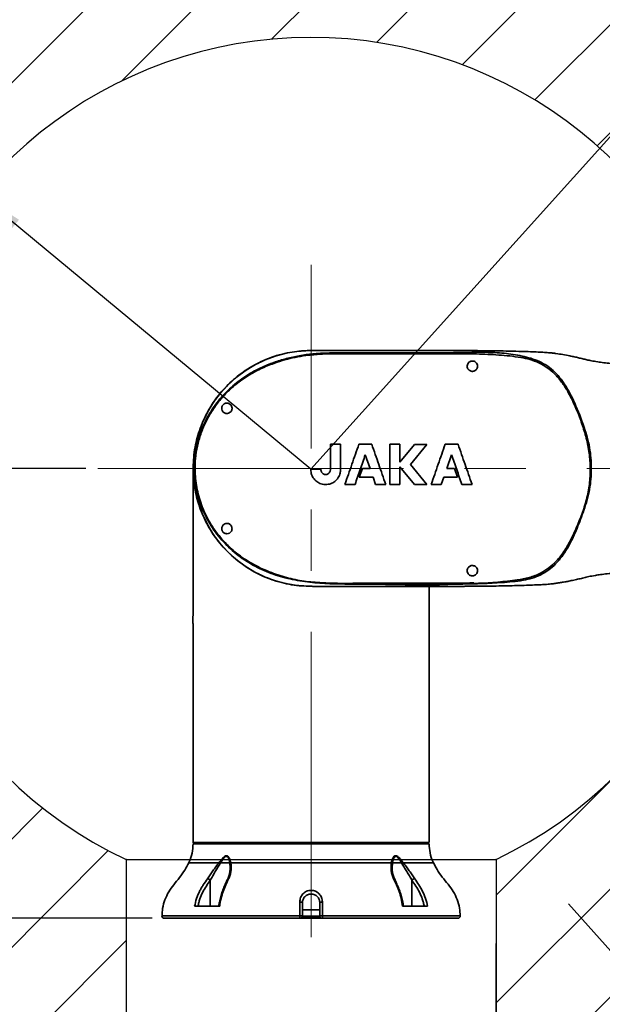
# Model space of a CAD drawing. Header units: millimetres. Extents: x -8 to 661, y 0 to 297.
# Tile 12 of 19: x 146 to 171, y 202 to 243. Entities that reach past the tile are written whole.
import ezdxf

# ---------------------------------------------------------------- set-up
doc = ezdxf.new("R2010")
doc.units = ezdxf.units.MM
doc.header["$PDSIZE"] = -1
doc.linetypes.add('CENTERX2', pattern=[20.32, 12.7, -2.54, 2.54, -2.54])
doc.layers.add('细线层', color=4, linetype='Continuous')
doc.styles.add('SLDTEXTSTYLE4', font='TXT', dxfattribs={"width": 0.605})
doc.dimstyles.new('SLDDIMSTYLE0', dxfattribs={"dimtxt": 3, "dimasz": 2, "dimexe": 0, "dimexo": 0.0625, "dimgap": 0.75, "dimtad": 2, "dimdec": 1, "dimlfac": 10, "dimrnd": 1e-09, "dimzin": 12, "dimdsep": 46, "dimtxsty": 'SLDTEXTSTYLE4', "dimsah": 1, "dimcen": 0.09, "dimadec": 0, "dimazin": 3, "dimtfac": 1, "dimtmove": 0, "dimatfit": 0, "dimfxl": 0, "dimfrac": 2, "dimtolj": 1, "dimtzin": 12, "dimarcsym": 0})
doc.dimstyles.new('SLDDIMSTYLE1', dxfattribs={"dimtxt": 3, "dimasz": 2, "dimexe": 0, "dimexo": 0.0625, "dimgap": 0.75, "dimtad": 0, "dimtih": 1, "dimtoh": 1, "dimdec": 1, "dimlfac": 10, "dimrnd": 1e-09, "dimzin": 12, "dimdsep": 46, "dimtxsty": 'SLDTEXTSTYLE4', "dimsah": 1, "dimcen": 0, "dimadec": 0, "dimazin": 3, "dimtfac": 1, "dimtofl": 0, "dimtmove": 0, "dimatfit": 3, "dimfxl": 0, "dimfrac": 2, "dimtolj": 1, "dimtzin": 12, "dimarcsym": 0})
doc.dimstyles.new('SLDDIMSTYLE2', dxfattribs={"dimtxt": 3, "dimasz": 2, "dimexe": 0, "dimexo": 0.0625, "dimgap": 0.75, "dimtad": 0, "dimtih": 1, "dimtoh": 1, "dimdec": 1, "dimlfac": 10, "dimrnd": 1e-09, "dimzin": 12, "dimdsep": 46, "dimtxsty": 'SLDTEXTSTYLE4', "dimsah": 1, "dimcen": 0, "dimadec": 0, "dimazin": 3, "dimtfac": 1, "dimtofl": 0, "dimtmove": 0, "dimatfit": 3, "dimfxl": 0, "dimfrac": 2, "dimtolj": 1, "dimtzin": 12, "dimarcsym": 0})
doc.dimstyles.new('SLDDIMSTYLE3', dxfattribs={"dimtxt": 3, "dimasz": 2, "dimexe": 0, "dimexo": 0.0625, "dimgap": 0.75, "dimtad": 2, "dimdec": 0, "dimlfac": 10, "dimrnd": 1e-09, "dimzin": 12, "dimdsep": 46, "dimtxsty": 'SLDTEXTSTYLE4', "dimsah": 1, "dimcen": 0.09, "dimadec": 0, "dimazin": 3, "dimtfac": 1, "dimtofl": 0, "dimtmove": 0, "dimatfit": 3, "dimfxl": 0, "dimfrac": 2, "dimtolj": 1, "dimtzin": 12, "dimarcsym": 0})
doc.dimstyles.new('SLDDIMSTYLE4', dxfattribs={"dimtxt": 3, "dimasz": 2, "dimexe": 0, "dimexo": 0.0625, "dimgap": 0.75, "dimtad": 2, "dimdec": 1, "dimlfac": 10, "dimrnd": 1e-09, "dimzin": 12, "dimdsep": 46, "dimtxsty": 'SLDTEXTSTYLE4', "dimsah": 1, "dimcen": 0.09, "dimadec": 0, "dimazin": 3, "dimtfac": 1, "dimtofl": 0, "dimtmove": 0, "dimatfit": 3, "dimfxl": 0, "dimfrac": 2, "dimtolj": 1, "dimtzin": 12, "dimarcsym": 0})

# ---------------------------------------------------------------- blocks, each defined once
blk = doc.blocks.new('_D_1')
at = {"layer": '细线层'}
for p, q in [((116.877, 258.75), (99.252, 258.75)), ((144.651, 235.73), (116.877, 258.75)), ((158.471, 224.276), (144.651, 235.73))]:
    blk.add_line(p, q, dxfattribs=at)
blk.add_solid([(144.651, 235.73), (146.031, 234.261), (146.35, 234.646)], dxfattribs=at)
at = {"layer": '细线层', "char_height": 3, "attachment_point": 1, "style": 'SLDTEXTSTYLE4'}
for s, insert in [('S', (99.252, 262.617)), ('R179.5', (102.002, 262.617))]:
    blk.add_mtext(s, dxfattribs=dict(at, insert=insert))
blk = doc.blocks.new('_D_2')
at = {"layer": '细线层'}
for p, q in [((186.601, 255.531), (199.626, 270.002)), ((199.626, 270.002), (217.251, 270.002)), ((158.471, 224.276), (186.601, 255.531))]:
    blk.add_line(p, q, dxfattribs=at)
blk.add_solid([(186.601, 255.531), (188.125, 256.85), (187.754, 257.185)], dxfattribs=at)
at = {"layer": '细线层', "char_height": 3, "attachment_point": 1, "style": 'SLDTEXTSTYLE4'}
for s, insert in [('S', (201.214, 273.87)), ('R420.5', (203.964, 273.87))]:
    blk.add_mtext(s, dxfattribs=dict(at, insert=insert))
blk = doc.blocks.new('_D_3')
at = {"layer": '细线层'}
for p, q in [((157.971, 266.326), (79.143, 266.326)), ((79.643, 266.326), (79.643, 185.159)), ((147.266, 185.159), (79.143, 185.159))]:
    blk.add_line(p, q, dxfattribs=at)
for points in [[(79.643, 266.326), (79.393, 264.326), (79.893, 264.326)], [(79.643, 185.159), (79.893, 187.159), (79.393, 187.159)]]:
    blk.add_solid(points, dxfattribs=at)
at = {"layer": '细线层', "insert": (75.776, 224.76), "char_height": 3, "attachment_point": 1, "rotation": 90, "style": 'SLDTEXTSTYLE4'}
blk.add_mtext('812', dxfattribs=at)
blk = doc.blocks.new('_D_4')
at = {"layer": '细线层'}
for p, q in [((150.799, 207.548), (150.799, 161.109)), ((166.169, 207.56), (166.169, 161.109)), ((150.799, 161.609), (147.799, 161.609)), ((150.799, 161.609), (166.169, 161.609)), ((166.169, 161.609), (169.169, 161.609))]:
    blk.add_line(p, q, dxfattribs=at)
for points in [[(150.799, 161.609), (148.799, 161.859), (148.799, 161.359)], [(166.169, 161.609), (168.169, 161.359), (168.169, 161.859)]]:
    blk.add_solid(points, dxfattribs=at)
at = {"layer": '细线层', "char_height": 3, "attachment_point": 1, "style": 'SLDTEXTSTYLE4'}
for s, insert in [('%%c', (150.586, 165.476)), ('153.7', (154.96, 165.484))]:
    blk.add_mtext(s, dxfattribs=dict(at, insert=insert))
blk = doc.blocks.new('_D_5')
at = {"layer": '细线层'}
for p, q in [((169.176, 206.209), (183.203, 190.514)), ((183.203, 190.514), (198.795, 173.068)), ((198.795, 173.068), (213.67, 173.068))]:
    blk.add_line(p, q, dxfattribs=at)
blk.add_arc((169.176, 206.209), 21.05, 302.0076, 313.1487, dxfattribs=at)
blk.add_solid([(183.203, 190.514), (182.057, 192.172), (181.684, 191.838)], dxfattribs=at)
at = {"layer": '细线层', "insert": (200.382, 176.935), "char_height": 3, "attachment_point": 1, "style": 'SLDTEXTSTYLE4'}
blk.add_mtext('R210.5', dxfattribs=at)
blk = doc.blocks.new('_D_6')
at = {"layer": '细线层'}
for p, q in [((149.12, 224.309), (101.416, 224.309)), ((101.916, 224.309), (101.916, 205.609)), ((151.886, 205.609), (101.416, 205.609))]:
    blk.add_line(p, q, dxfattribs=at)
for points in [[(101.916, 224.309), (101.666, 222.309), (102.166, 222.309)], [(101.916, 205.609), (102.166, 207.609), (101.666, 207.609)]]:
    blk.add_solid(points, dxfattribs=at)
at = {"layer": '细线层', "insert": (98.049, 212.02), "char_height": 3, "attachment_point": 1, "rotation": 90, "style": 'SLDTEXTSTYLE4'}
blk.add_mtext('187', dxfattribs=at)

msp = doc.modelspace()

# ---------------------------------------------------------------- hatches: boundary and pattern name
at = {"layer": '细线层'}
h = msp.add_hatch(dxfattribs=at)
h.set_pattern_fill('ANSI31', color=256, style=0)
edge = h.paths.add_edge_path(flags=0)
edge.add_line((166.169, 208.06), (166.144, 185.378))
edge.add_arc((169.176, 206.209), 21.05, 261.7179, 300.6469)
edge.add_arc((158.471, 224.276), 42.05, 300.6469, 599.3531)
edge.add_arc((147.766, 206.209), 21.05, 239.3531, 278.2821)
edge.add_line((150.799, 185.378), (150.799, 208.048))
edge.add_arc((158.471, 224.276), 17.95, -64.6046, 244.697, ccw=False)

# ---------------------------------------------------------------- linework, layer by layer
at = {"color": 7, "linetype": 'Continuous', "lineweight": 35}
for p, q in [((158.437, 229.206), (158.485, 229.205)), ((159.702, 225.315), (159.284, 225.315)), ((159.284, 225.315), (159.284, 224.254)), ((159.702, 224.302), (159.702, 225.315)), ((161.004, 225.313), (160.469, 225.313)), ((162.175, 225.311), (161.754, 225.311)), ((162.175, 224.574), (162.175, 225.311)), ((162.781, 225.306), (162.175, 224.574)), ((162.607, 224.473), (163.296, 225.306)), ((163.296, 225.306), (162.781, 225.306)), ((163.268, 225.306), (163.274, 225.28)), ((164.588, 225.313), (164.053, 225.313)), ((160.735, 224.88), (160.931, 224.309)), ((164.126, 224.309), (164.323, 224.88)), ((158.886, 224.276), (158.471, 224.276)), ((158.471, 224.276), (158.471, 224.255)), ((160.613, 224.309), (160.486, 223.948)), ((160.931, 224.309), (160.613, 224.309)), ((162.175, 224.372), (162.781, 223.64)), ((162.175, 223.64), (162.175, 224.372)), ((163.296, 223.64), (162.607, 224.473)), ((164.445, 224.309), (164.126, 224.309)), ((164.571, 223.948), (164.445, 224.309)), ((160.486, 223.948), (161.058, 223.948)), ((161.058, 223.948), (161.164, 223.642)), ((163.894, 223.642), (164, 223.948)), ((164, 223.948), (164.571, 223.948)), ((153.626, 223.794), (153.622, 223.734)), ((153.653, 223.601), (153.651, 223.545)), ((159.885, 223.642), (160.309, 223.642)), ((161.164, 223.642), (161.584, 223.642)), ((161.754, 223.64), (162.175, 223.64)), ((162.781, 223.64), (163.296, 223.64)), ((163.474, 223.642), (163.894, 223.642)), ((164.748, 223.642), (165.172, 223.642)), ((154.384, 208.759), (154.384, 208.709)), ((162.584, 208.709), (162.584, 208.759)), ((153.584, 208.709), (163.384, 208.709)), ((154.722, 207.909), (155.104, 207.909)), ((161.819, 207.909), (155.149, 207.909)), ((161.864, 207.909), (162.246, 207.909)), ((154.294, 207.194), (154.294, 206.109)), ((162.674, 207.194), (162.674, 206.109)), ((153.646, 206.109), (154.687, 206.109)), ((158.844, 205.959), (158.124, 205.959)), ((162.281, 206.109), (163.323, 206.109)), ((158.024, 205.609), (152.386, 205.609)), ((158.024, 205.609), (158.944, 205.609)), ((158.884, 205.629), (158.084, 205.629)), ((158.104, 205.649), (158.864, 205.649)), ((158.852, 205.669), (158.116, 205.669)), ((164.582, 205.609), (158.944, 205.609))]:
    msp.add_line(p, q, dxfattribs=at)
at = {"color": 8, "linetype": 'Continuous', "lineweight": 35}
for p, q in [((154.647, 207.909), (153.4, 207.909)), ((155.115, 207.698), (155.104, 207.909)), ((161.864, 207.909), (161.853, 207.699)), ((163.568, 207.909), (162.322, 207.909)), ((152.286, 205.713), (158.017, 205.713)), ((158.952, 205.713), (164.682, 205.713))]:
    msp.add_line(p, q, dxfattribs=at)
at = {"color": 7, "linetype": 'Continuous', "lineweight": 35, "flags": 128}
for points in [[(155.016, 207.236), (155.017, 207.238), (155.018, 207.239)], [(161.951, 207.238), (161.951, 207.238), (161.952, 207.236)], [(158.017, 206.289), (158.037, 206.289), (158.057, 206.287), (158.076, 206.285), (158.092, 206.281), (158.106, 206.276), (158.116, 206.271), (158.122, 206.265), (158.124, 206.259)], [(158.951, 206.289), (158.931, 206.289), (158.911, 206.287), (158.892, 206.285), (158.876, 206.281), (158.863, 206.276), (158.852, 206.271), (158.846, 206.265), (158.844, 206.259)]]:
    msp.add_lwpolyline(points, dxfattribs=at)
at = {"color": 7, "linetype": 'Continuous', "lineweight": 35}
for centre, radius, start, end in [((158.484, 224.309), 4.9, 90, 270), ((154.138, 207.042), 0.218, 44.3604, 80.0772), ((162.83, 207.042), 0.218, 99.9228, 135.6396), ((152.386, 205.709), 0.1, 177.8883, 270), ((158.37, 205.686), 0.354, 175.7242, 192.5922), ((158.045, 204.965), 0.748, 83.9153, 92.1597), ((158.024, 205.709), 0.1, 270, 0), ((158.923, 204.965), 0.748, 87.8403, 96.0847), ((158.944, 205.709), 0.1, 180, 270), ((158.598, 205.686), 0.354, 347.4078, 4.2758), ((164.582, 205.709), 0.1, 270, 2.1117)]:
    msp.add_arc(centre, radius, start, end, dxfattribs=at)
at = {"color": 8, "linetype": 'Continuous', "lineweight": 35}
for centre, radius, start, end in [((155.055, 207.209), 0.0477, 85.8812, 141.2087), ((161.913, 207.21), 0.0471, 36.9794, 94.3338)]:
    msp.add_arc(centre, radius, start, end, dxfattribs=at)
at = {"color": 7, "linetype": 'Continuous', "lineweight": 35}
for points, knots in [([(158.476, 229.208), (158.471, 229.208), (158.434, 229.209), (158.336, 229.207), (158.212, 229.201), (158.101, 229.193), (158.027, 229.186), (157.99, 229.182), (157.974, 229.18)], [0, 0, 0, 0, 0.0232207, 0.2085742, 0.5353847, 0.6937578, 0.8604498, 1, 1, 1, 1]), ([(179.148, 228.432), (179.111, 228.43), (178.999, 228.426), (178.776, 228.418), (178.487, 228.41), (178.22, 228.404), (177.981, 228.399), (177.773, 228.395), (177.56, 228.391), (177.332, 228.388), (177.097, 228.385), (176.864, 228.384), (176.599, 228.383), (176.281, 228.383), (175.884, 228.386), (175.428, 228.394), (174.94, 228.408), (174.471, 228.427), (174.061, 228.448), (173.699, 228.466), (173.34, 228.485), (172.948, 228.508), (172.521, 228.537), (172.088, 228.569), (171.675, 228.602), (171.282, 228.637), (170.932, 228.671), (170.629, 228.705), (170.35, 228.743), (170.127, 228.784), (169.939, 228.826), (169.772, 228.867), (169.596, 228.908), (169.419, 228.947), (169.203, 228.993), (168.954, 229.04), (168.708, 229.078), (168.528, 229.104), (168.353, 229.121), (168.124, 229.137), (167.842, 229.151), (167.506, 229.164), (167.084, 229.177), (166.599, 229.188), (166.102, 229.197), (165.631, 229.203), (165.2, 229.207), (164.853, 229.209), (164.584, 229.21), (164.368, 229.211), (164.144, 229.211), (163.905, 229.211), (163.637, 229.211), (163.288, 229.211), (162.865, 229.211), (162.395, 229.211), (161.939, 229.211), (161.554, 229.211), (161.234, 229.211), (160.971, 229.21), (160.702, 229.21), (160.413, 229.21), (160.099, 229.21), (159.763, 229.21), (159.429, 229.21), (159.125, 229.21), (158.863, 229.209), (158.652, 229.209), (158.511, 229.209), (158.499, 229.209), (158.488, 229.209), (158.485, 229.209), (158.484, 229.209), (158.484, 229.209)], [0, 0, 0, 0, 0.006461, 0.019359, 0.030289, 0.041193, 0.048994, 0.056051, 0.063707, 0.071971, 0.080672, 0.08907, 0.097056, 0.109313, 0.123377, 0.13981, 0.158588, 0.175969, 0.190511, 0.202852, 0.215024, 0.229304, 0.245509, 0.261696, 0.277189, 0.291991, 0.306536, 0.321158, 0.335978, 0.356272, 0.376994, 0.3975, 0.417568, 0.437981, 0.458936, 0.491183, 0.521532, 0.535629, 0.549202, 0.562843, 0.57665, 0.591068, 0.606436, 0.625895, 0.64411, 0.660815, 0.67692, 0.690634, 0.698231, 0.70594, 0.71397, 0.722443, 0.731646, 0.742944, 0.760016, 0.777247, 0.793658, 0.809196, 0.818831, 0.8281, 0.837537, 0.847913, 0.859223, 0.871421, 0.88415, 0.895794, 0.908034, 0.920994, 0.934856, 0.949962, 0.966118, 0.983304, 1, 1, 1, 1]), ([(158.484, 219.409), (158.212, 219.421), (157.801, 219.44), (157.261, 219.558), (156.733, 219.718), (156.228, 219.944), (155.757, 220.231), (155.312, 220.557), (154.91, 220.937), (154.561, 221.364), (154.249, 221.818), (153.996, 222.31), (153.807, 222.828), (153.663, 223.36), (153.587, 223.909), (153.581, 224.46), (153.621, 225.01), (153.731, 225.552), (153.907, 226.075), (154.127, 226.58), (154.41, 227.056), (154.749, 227.49), (155.124, 227.894), (155.549, 228.249), (156.013, 228.547), (156.38, 228.741), (156.76, 228.899), (157.028, 228.995), (157.172, 229.028), (157.184, 229.031)], [0, 0, 0, 0, 0.057878, 0.087685, 0.117491, 0.17537, 0.205177, 0.234983, 0.292819, 0.322602, 0.352385, 0.410228, 0.440015, 0.469802, 0.52767, 0.557472, 0.587273, 0.645118, 0.674907, 0.704695, 0.76253, 0.792313, 0.822096, 0.879951, 0.909745, 0.93954, 0.968499, 0.997457, 1, 1, 1, 1]), ([(160.152, 229.115), (161.41, 229.109), (162.923, 229.102), (164.69, 229.125), (165.454, 229.143), (166.217, 229.128), (166.972, 229.049), (167.59, 228.909), (168.067, 228.718), (168.397, 228.51), (168.689, 228.246), (168.963, 227.908), (169.215, 227.495), (169.517, 226.853), (169.765, 226.221), (169.957, 225.604), (170.061, 225.18), (170.116, 224.743), (170.129, 224.303), (170.116, 223.867), (170.06, 223.433), (169.955, 223.004), (169.785, 222.463), (169.538, 221.821), (169.255, 221.187), (168.951, 220.692), (168.674, 220.353), (168.361, 220.081), (168.031, 219.882), (167.67, 219.742), (167.278, 219.648), (166.855, 219.601), (166.019, 219.527), (164.783, 219.494), (162.608, 219.508), (160.699, 219.487), (159.056, 219.519), (158.225, 219.594), (157.407, 219.745), (156.618, 220.003), (156, 220.318), (155.536, 220.628), (155.207, 220.89), (154.905, 221.178), (154.628, 221.492), (154.378, 221.834), (154.1, 222.3), (153.89, 222.792), (153.749, 223.295), (153.654, 223.8), (153.618, 224.438), (153.703, 225.187), (153.915, 225.916), (154.243, 226.594), (154.683, 227.214), (155.22, 227.758), (155.849, 228.217), (156.474, 228.543), (157.061, 228.766), (157.592, 228.916), (158.139, 229.023), (158.752, 229.101), (159.425, 229.111), (159.91, 229.114), (160.152, 229.115)], [0, 0, 0, 0, 0.085283, 0.102502, 0.119827, 0.13708, 0.154168, 0.171186, 0.179884, 0.188823, 0.197509, 0.206404, 0.218273, 0.230163, 0.254487, 0.26423, 0.273968, 0.283982, 0.294008, 0.303777, 0.313536, 0.323613, 0.333696, 0.351916, 0.370242, 0.380637, 0.391209, 0.399794, 0.408625, 0.417179, 0.42591, 0.435926, 0.445972, 0.482785, 0.519673, 0.593384, 0.612179, 0.631058, 0.649828, 0.668474, 0.687107, 0.696669, 0.70623, 0.715577, 0.724924, 0.734584, 0.744245, 0.761648, 0.77063, 0.779611, 0.796434, 0.813753, 0.830464, 0.847653, 0.864499, 0.881805, 0.899223, 0.91705, 0.929399, 0.941751, 0.95445, 0.967151, 0.983561, 1, 1, 1, 1]), ([(160.152, 229.07), (159.954, 229.07), (159.557, 229.072), (158.962, 229.068), (158.271, 229.016), (157.493, 228.867), (156.739, 228.62), (156.112, 228.319), (155.604, 228.002), (155.138, 227.629), (154.726, 227.202), (154.373, 226.73), (154.094, 226.236), (153.89, 225.735), (153.751, 225.236), (153.659, 224.649), (153.654, 223.977), (153.772, 223.24), (154.014, 222.536), (154.368, 221.879), (154.829, 221.288), (155.387, 220.767), (156.031, 220.335), (156.73, 220.002), (157.454, 219.764), (158.189, 219.605), (159.115, 219.542), (159.791, 219.531), (160.217, 219.524)], [0, 0, 0, 0, 0.032643, 0.06528, 0.097856, 0.146572, 0.195255, 0.228016, 0.26087, 0.293598, 0.325862, 0.358254, 0.390504, 0.418793, 0.447179, 0.475466, 0.516357, 0.557249, 0.597773, 0.638301, 0.679422, 0.720557, 0.763499, 0.806469, 0.847555, 0.888773, 0.929833, 1, 1, 1, 1]), ([(157.141, 229.02), (157.132, 229.018), (157.097, 229.008), (157.028, 228.987), (156.92, 228.953), (156.856, 228.93), (156.81, 228.914), (156.792, 228.907), (156.789, 228.906)], [0, 0, 0, 0, 0.0623326, 0.2510411, 0.4385079, 0.6587469, 0.9385943, 1, 1, 1, 1]), ([(165.248, 219.528), (165.31, 219.53), (165.911, 219.551), (166.682, 219.614), (167.55, 219.76), (167.998, 219.931), (168.374, 220.169), (168.721, 220.484), (169.039, 220.906), (169.327, 221.439), (169.587, 222.013), (169.819, 222.624), (169.991, 223.253), (170.084, 223.895), (170.086, 224.54), (170.015, 225.179), (169.864, 225.795), (169.663, 226.388), (169.433, 226.961), (169.179, 227.468), (168.903, 227.901), (168.617, 228.238), (168.295, 228.506), (167.952, 228.704), (167.582, 228.842), (167.024, 228.959), (166.281, 229.032), (165.358, 229.074), (164.434, 229.075), (162.839, 229.066), (161.412, 229.074), (160.293, 229.07), (160.152, 229.07)], [0, 0, 0, 0, 0.008939, 0.087104, 0.11165, 0.136126, 0.155863, 0.175613, 0.203661, 0.231794, 0.263219, 0.294779, 0.326194, 0.357423, 0.388294, 0.41928, 0.45015, 0.479935, 0.509739, 0.539473, 0.561757, 0.583998, 0.603055, 0.622106, 0.641013, 0.659942, 0.70439, 0.748914, 0.79353, 0.838103, 0.979617, 1, 1, 1, 1]), ([(165.184, 228.344), (165.205, 228.346), (165.246, 228.349), (165.302, 228.376), (165.353, 228.42), (165.39, 228.483), (165.404, 228.562), (165.388, 228.643), (165.345, 228.708), (165.289, 228.75), (165.233, 228.771), (165.178, 228.776), (165.121, 228.767), (165.064, 228.742), (165.008, 228.691), (164.97, 228.615), (164.966, 228.527), (164.994, 228.448), (165.043, 228.392), (165.102, 228.356), (165.152, 228.345), (165.179, 228.344), (165.184, 228.344)], [0, 0, 0, 0, 0.039308, 0.078498, 0.120462, 0.181537, 0.243548, 0.318995, 0.386834, 0.433347, 0.469389, 0.505672, 0.536973, 0.577524, 0.634168, 0.710464, 0.787804, 0.853332, 0.905066, 0.94784, 0.99082, 1, 1, 1, 1]), ([(154.984, 226.594), (155.005, 226.596), (155.043, 226.598), (155.1, 226.625), (155.145, 226.662), (155.176, 226.708), (155.196, 226.76), (155.203, 226.826), (155.182, 226.908), (155.126, 226.98), (155.044, 227.022), (154.965, 227.027), (154.903, 227.01), (154.86, 226.987), (154.827, 226.958), (154.802, 226.926), (154.782, 226.887), (154.767, 226.832), (154.77, 226.752), (154.812, 226.667), (154.889, 226.605), (154.959, 226.597), (154.984, 226.594)], [0, 0, 0, 0, 0.044743, 0.078043, 0.111582, 0.14011, 0.168006, 0.208654, 0.266688, 0.352447, 0.441629, 0.51496, 0.555221, 0.585108, 0.607216, 0.629427, 0.649889, 0.683181, 0.740493, 0.838995, 0.941632, 1, 1, 1, 1]), ([(160.469, 225.313), (160.372, 225.035), (160.178, 224.479), (159.983, 223.922), (159.885, 223.642)], [0, 0, 0, 0, 0.498296, 1, 1, 1, 1]), ([(161.584, 223.642), (161.487, 223.92), (161.294, 224.477), (161.101, 225.033), (161.004, 225.313)], [0, 0, 0, 0, 0.498312, 1, 1, 1, 1]), ([(161.754, 225.311), (161.754, 225.034), (161.754, 224.477), (161.754, 223.919), (161.754, 223.64)], [0, 0, 0, 0, 0.498103, 1, 1, 1, 1]), ([(164.053, 225.313), (163.957, 225.035), (163.764, 224.479), (163.571, 223.922), (163.474, 223.642)], [0, 0, 0, 0, 0.498322, 1, 1, 1, 1]), ([(165.172, 223.642), (165.075, 223.92), (164.88, 224.477), (164.686, 225.033), (164.588, 225.313)], [0, 0, 0, 0, 0.498341, 1, 1, 1, 1]), ([(160.309, 223.642), (160.38, 223.848), (160.522, 224.26), (160.664, 224.673), (160.735, 224.88)], [0, 0, 0, 0, 0.499068, 1, 1, 1, 1]), ([(164.323, 224.88), (164.393, 224.674), (164.535, 224.261), (164.677, 223.849), (164.748, 223.642)], [0, 0, 0, 0, 0.499093, 1, 1, 1, 1]), ([(158.921, 224.147), (158.914, 224.161), (158.9, 224.188), (158.89, 224.232), (158.887, 224.261), (158.886, 224.276)], [0, 0, 0, 0, 0.351095, 0.672975, 1, 1, 1, 1]), ([(159.701, 224.188), (159.702, 224.202), (159.703, 224.228), (159.703, 224.266), (159.702, 224.29), (159.702, 224.302)], [0, 0, 0, 0, 0.372432, 0.686131, 1, 1, 1, 1]), ([(153.585, 224.221), (153.585, 224.221), (153.585, 224.22), (153.584, 224.184), (153.584, 224.101), (153.584, 223.951), (153.584, 223.766), (153.584, 223.549), (153.584, 223.278), (153.584, 222.931), (153.584, 222.515), (153.584, 222.066), (153.584, 221.633), (153.584, 221.351), (153.584, 221.229)], [0, 0, 0, 0, 0.032231, 0.079543, 0.166351, 0.244235, 0.314609, 0.382795, 0.456523, 0.553501, 0.661736, 0.779715, 0.904748, 1, 1, 1, 1]), ([(158.471, 224.255), (158.477, 224.186), (158.491, 224.047), (158.597, 223.863), (158.753, 223.723), (158.927, 223.648), (159.042, 223.641), (159.088, 223.638)], [0, 0, 0, 0, 0.21398, 0.427997, 0.64239, 0.858447, 1, 1, 1, 1]), ([(159.088, 224.057), (159.071, 224.058), (159.033, 224.061), (158.976, 224.087), (158.94, 224.121), (158.924, 224.143), (158.921, 224.147)], [0, 0, 0, 0, 0.250055, 0.58582, 0.922138, 1, 1, 1, 1]), ([(159.088, 223.638), (159.157, 223.644), (159.295, 223.658), (159.479, 223.764), (159.62, 223.92), (159.685, 224.073), (159.698, 224.165), (159.701, 224.188)], [0, 0, 0, 0, 0.229793, 0.459607, 0.690132, 0.922249, 1, 1, 1, 1]), ([(159.255, 224.149), (159.245, 224.136), (159.222, 224.105), (159.17, 224.071), (159.121, 224.058), (159.093, 224.057), (159.088, 224.057)], [0, 0, 0, 0, 0.247413, 0.582992, 0.917906, 1, 1, 1, 1]), ([(159.284, 224.254), (159.284, 224.245), (159.283, 224.225), (159.276, 224.189), (159.263, 224.165), (159.255, 224.149)], [0, 0, 0, 0, 0.262084, 0.524247, 1, 1, 1, 1]), ([(154.984, 221.594), (155.021, 221.6), (155.095, 221.611), (155.167, 221.682), (155.199, 221.765), (155.201, 221.834), (155.185, 221.892), (155.157, 221.94), (155.121, 221.977), (155.074, 222.007), (155.012, 222.026), (154.931, 222.024), (154.843, 221.982), (154.785, 221.907), (154.766, 221.825), (154.772, 221.763), (154.788, 221.718), (154.81, 221.681), (154.836, 221.651), (154.871, 221.624), (154.923, 221.599), (154.961, 221.596), (154.984, 221.594)], [0, 0, 0, 0, 0.097324, 0.198736, 0.258642, 0.303873, 0.337595, 0.366269, 0.395007, 0.422549, 0.460968, 0.515709, 0.598383, 0.708102, 0.77466, 0.815583, 0.843605, 0.86543, 0.88734, 0.907877, 0.942171, 1, 1, 1, 1]), ([(153.585, 221.229), (153.584, 220.914), (153.581, 220.018), (153.598, 218.928), (153.574, 218.122), (153.576, 217.897), (153.576, 217.866)], [0, 0, 0, 0, 0.280937, 0.798953, 0.972317, 1, 1, 1, 1]), ([(158.484, 219.409), (158.484, 219.409), (158.483, 219.409), (158.497, 219.409), (158.486, 219.409), (158.59, 219.408), (158.766, 219.408), (158.998, 219.408), (159.271, 219.408), (159.611, 219.408), (160.009, 219.408), (160.429, 219.408), (160.824, 219.407), (161.199, 219.407), (161.57, 219.407), (161.959, 219.407), (162.379, 219.407), (162.825, 219.407), (163.259, 219.407), (163.638, 219.407), (163.942, 219.407), (164.192, 219.407), (164.41, 219.407), (164.608, 219.408), (164.794, 219.408), (164.996, 219.409), (165.223, 219.411), (165.494, 219.413), (165.814, 219.417), (166.197, 219.422), (166.617, 219.43), (167.042, 219.44), (167.429, 219.451), (167.763, 219.464), (168.043, 219.477), (168.294, 219.492), (168.509, 219.511), (168.667, 219.534), (168.847, 219.561), (169.019, 219.591), (169.205, 219.626), (169.402, 219.667), (169.611, 219.714), (169.819, 219.762), (170.012, 219.811), (170.241, 219.856), (170.503, 219.896), (170.78, 219.93), (171.111, 219.965), (171.543, 220.005), (172.047, 220.046), (172.595, 220.086), (173.088, 220.118), (173.511, 220.143), (173.897, 220.161), (174.327, 220.184), (174.799, 220.205), (175.279, 220.22), (175.713, 220.229), (176.102, 220.234), (176.437, 220.235), (176.727, 220.235), (176.979, 220.233), (177.216, 220.231), (177.452, 220.228), (177.688, 220.224), (177.946, 220.22), (178.239, 220.214), (178.576, 220.205), (178.82, 220.198), (178.933, 220.195), (178.947, 220.194)], [0, 0, 0, 0, 0.020625, 0.041487, 0.061046, 0.074585, 0.087359, 0.099566, 0.111326, 0.122761, 0.138914, 0.154312, 0.1687, 0.182054, 0.195159, 0.209209, 0.224481, 0.240918, 0.257913, 0.271731, 0.282287, 0.291092, 0.29892, 0.306071, 0.312757, 0.319145, 0.328175, 0.337487, 0.348805, 0.363174, 0.379537, 0.39525, 0.410245, 0.424544, 0.43795, 0.450606, 0.466759, 0.484614, 0.503636, 0.522594, 0.541259, 0.565742, 0.590164, 0.614802, 0.639629, 0.664069, 0.679004, 0.693837, 0.708798, 0.724025, 0.745317, 0.766123, 0.785303, 0.799678, 0.812435, 0.82753, 0.846614, 0.863945, 0.879843, 0.893971, 0.906393, 0.916408, 0.925544, 0.933968, 0.942198, 0.951294, 0.959718, 0.97044, 0.98312, 0.997777, 1, 1, 1, 1]), ([(165.184, 219.844), (165.203, 219.845), (165.24, 219.848), (165.295, 219.872), (165.351, 219.915), (165.392, 219.984), (165.405, 220.072), (165.382, 220.157), (165.331, 220.221), (165.271, 220.259), (165.205, 220.276), (165.14, 220.272), (165.084, 220.252), (165.035, 220.217), (164.991, 220.163), (164.966, 220.09), (164.97, 220.004), (165.005, 219.93), (165.061, 219.878), (165.117, 219.852), (165.159, 219.844), (165.18, 219.844), (165.184, 219.844)], [0, 0, 0, 0, 0.034963, 0.06974, 0.120394, 0.191019, 0.263354, 0.345019, 0.39934, 0.443994, 0.4889, 0.527824, 0.564725, 0.604101, 0.6495, 0.716482, 0.784408, 0.864226, 0.919179, 0.959559, 0.992401, 1, 1, 1, 1]), ([(160.218, 219.543), (160.414, 219.542), (161.434, 219.538), (162.878, 219.547), (164.359, 219.534), (165.015, 219.547), (165.247, 219.552)], [0, 0, 0, 0, 0.116812, 0.608733, 0.861403, 1, 1, 1, 1]), ([(163.385, 217.923), (163.385, 217.985), (163.382, 218.479), (163.383, 218.974), (163.384, 219.407)], [0, 0, 0, 0, 0.124235, 1, 1, 1, 1]), ([(153.584, 217.866), (153.584, 217.802), (153.584, 217.649), (153.584, 217.416), (153.584, 217.17), (153.584, 216.934), (153.584, 216.71), (153.584, 216.514), (153.584, 216.369), (153.584, 216.226), (153.584, 216.104), (153.584, 216.007), (153.584, 215.905), (153.584, 215.781), (153.584, 215.602), (153.584, 215.34), (153.584, 215.023), (153.584, 214.679), (153.584, 214.325), (153.584, 213.918), (153.584, 213.462), (153.584, 212.966), (153.584, 212.336), (153.584, 211.558), (153.584, 210.614), (153.584, 209.672), (153.584, 209.043), (153.584, 208.759)], [0, 0, 0, 0, 0.018451, 0.0436641, 0.0690987, 0.0951546, 0.1232808, 0.1537079, 0.1868452, 0.2188967, 0.2465357, 0.268938, 0.2859645, 0.305519, 0.3314555, 0.3640058, 0.403786, 0.4349015, 0.4699218, 0.5090197, 0.5524142, 0.5996796, 0.6501021, 0.7317774, 0.8211425, 0.9189995, 1, 1, 1, 1]), ([(163.384, 208.759), (163.384, 209.052), (163.384, 209.693), (163.384, 210.65), (163.384, 211.6), (163.384, 212.376), (163.384, 212.998), (163.384, 213.481), (163.384, 213.921), (163.384, 214.309), (163.384, 214.642), (163.384, 214.96), (163.384, 215.25), (163.384, 215.505), (163.384, 215.713), (163.384, 215.915), (163.384, 216.084), (163.384, 216.269), (163.384, 216.45), (163.384, 216.668), (163.384, 216.963), (163.384, 217.322), (163.384, 217.653), (163.384, 217.86), (163.384, 217.923)], [0, 0, 0, 0, 0.082941, 0.18167, 0.271059, 0.351929, 0.40135, 0.447225, 0.488847, 0.525901, 0.55863, 0.587236, 0.622836, 0.65084, 0.677865, 0.706375, 0.745852, 0.787105, 0.831057, 0.865608, 0.902521, 0.941391, 0.982228, 1, 1, 1, 1]), ([(153.586, 208.759), (153.585, 208.759), (153.575, 208.759), (153.628, 208.759), (153.746, 208.759), (153.912, 208.759), (154.143, 208.759), (154.435, 208.759), (154.765, 208.759), (155.15, 208.759), (155.58, 208.759), (156.038, 208.759), (156.533, 208.759), (157.052, 208.759), (157.489, 208.759), (157.967, 208.759), (158.311, 208.759), (158.484, 208.759)], [0, 0, 0, 0, 0.0068271, 0.1126335, 0.1671204, 0.2216075, 0.3274364, 0.3819366, 0.4364368, 0.5422163, 0.596689, 0.6511613, 0.7569433, 0.8114166, 0.8658899, 0.9325726, 1, 1, 1, 1]), ([(158.484, 208.759), (158.756, 208.759), (159.167, 208.759), (159.707, 208.759), (160.234, 208.759), (160.74, 208.759), (161.21, 208.759), (161.655, 208.759), (162.057, 208.759), (162.407, 208.759), (162.719, 208.759), (162.972, 208.759), (163.161, 208.759), (163.304, 208.759), (163.38, 208.759), (163.38, 208.759), (163.38, 208.759)], [0, 0, 0, 0, 0.105814, 0.160306, 0.214798, 0.320613, 0.375105, 0.429597, 0.53538, 0.589855, 0.644329, 0.750125, 0.804605, 0.859086, 0.964928, 1, 1, 1, 1]), ([(153.584, 208.709), (153.574, 208.579), (153.555, 208.321), (153.475, 208.055), (153.407, 207.929), (153.4, 207.917)], [0, 0, 0, 0, 0.478154, 0.946843, 1, 1, 1, 1]), ([(163.569, 207.917), (163.56, 207.934), (163.492, 208.061), (163.412, 208.327), (163.393, 208.581), (163.384, 208.709)], [0, 0, 0, 0, 0.069974, 0.530301, 1, 1, 1, 1]), ([(153.4, 207.917), (153.35, 207.815), (153.242, 207.597), (153.018, 207.301), (152.777, 207.011), (152.56, 206.712), (152.401, 206.382), (152.307, 206.044), (152.297, 205.816), (152.292, 205.713)], [0, 0, 0, 0, 0.135576, 0.289104, 0.441319, 0.586138, 0.728261, 0.876546, 1, 1, 1, 1]), ([(154.175, 207.257), (154.211, 207.31), (154.248, 207.364), (154.324, 207.471), (154.363, 207.525), (154.443, 207.634), (154.484, 207.69), (154.565, 207.8), (154.606, 207.855), (154.647, 207.909)], [0, 0, 0, 0, 0.25, 0.25, 0.5, 0.5, 0.75, 0.75, 1, 1, 1, 1]), ([(154.722, 207.909), (154.685, 207.85), (154.648, 207.789), (154.575, 207.669), (154.539, 207.608), (154.466, 207.489), (154.431, 207.429), (154.361, 207.312), (154.326, 207.253), (154.294, 207.194)], [0, 0, 0, 0, 0.25, 0.25, 0.5, 0.5, 0.75, 0.75, 1, 1, 1, 1]), ([(154.647, 207.909), (154.671, 207.941), (154.696, 207.974), (154.747, 208.036), (154.772, 208.067), (154.811, 208.11), (154.824, 208.124), (154.851, 208.15), (154.865, 208.163), (154.894, 208.185), (154.908, 208.194), (154.939, 208.208), (154.954, 208.212), (154.983, 208.212), (154.997, 208.208), (155.022, 208.195), (155.034, 208.185), (155.054, 208.163), (155.063, 208.151), (155.079, 208.125), (155.087, 208.111), (155.107, 208.067), (155.118, 208.037), (155.136, 207.974), (155.143, 207.942), (155.149, 207.909)], [0, 0, 0, 0, 0.125, 0.125, 0.25, 0.25, 0.3125, 0.3125, 0.375, 0.375, 0.4375, 0.4375, 0.5, 0.5, 0.5625, 0.5625, 0.625, 0.625, 0.6875, 0.6875, 0.75, 0.75, 0.875, 0.875, 1, 1, 1, 1]), ([(154.722, 207.909), (154.708, 207.909), (154.694, 207.909), (154.668, 207.909), (154.657, 207.909), (154.647, 207.909)], [0, 0, 0, 0, 0.5, 0.5, 1, 1, 1, 1]), ([(155.104, 207.909), (155.1, 207.938), (155.094, 207.966), (155.081, 208.022), (155.073, 208.049), (155.058, 208.088), (155.053, 208.101), (155.04, 208.125), (155.034, 208.136), (155.018, 208.157), (155.01, 208.166), (154.995, 208.177), (154.989, 208.179), (154.978, 208.183), (154.972, 208.184), (154.954, 208.184), (154.941, 208.18), (154.917, 208.166), (154.905, 208.157), (154.883, 208.136), (154.873, 208.124), (154.852, 208.1), (154.842, 208.087), (154.813, 208.048), (154.795, 208.021), (154.758, 207.966), (154.74, 207.937), (154.722, 207.909)], [0, 0, 0, 0, 0.125, 0.125, 0.25, 0.25, 0.3125, 0.3125, 0.375, 0.375, 0.4375, 0.4375, 0.46875, 0.46875, 0.5, 0.5, 0.5625, 0.5625, 0.625, 0.625, 0.6875, 0.6875, 0.75, 0.75, 0.875, 0.875, 1, 1, 1, 1]), ([(155.149, 207.909), (155.158, 207.855), (155.163, 207.8), (155.165, 207.69), (155.161, 207.634), (155.147, 207.525), (155.135, 207.471), (155.103, 207.364), (155.083, 207.31), (155.058, 207.257)], [0, 0, 0, 0, 0.25, 0.25, 0.5, 0.5, 0.75, 0.75, 1, 1, 1, 1]), ([(155.149, 207.909), (155.138, 207.909), (155.128, 207.909), (155.114, 207.909), (155.108, 207.909), (155.104, 207.909)], [0, 0, 0, 0, 0.5, 0.5, 1, 1, 1, 1]), ([(161.91, 207.257), (161.885, 207.31), (161.865, 207.364), (161.833, 207.471), (161.822, 207.525), (161.807, 207.634), (161.804, 207.69), (161.805, 207.8), (161.81, 207.855), (161.819, 207.909)], [0, 0, 0, 0, 0.25, 0.25, 0.5, 0.5, 0.75, 0.75, 1, 1, 1, 1]), ([(161.819, 207.909), (161.825, 207.941), (161.832, 207.974), (161.85, 208.036), (161.861, 208.067), (161.881, 208.11), (161.888, 208.124), (161.905, 208.15), (161.914, 208.163), (161.934, 208.185), (161.945, 208.194), (161.97, 208.208), (161.984, 208.212), (162.014, 208.212), (162.029, 208.208), (162.059, 208.195), (162.074, 208.185), (162.102, 208.163), (162.116, 208.151), (162.143, 208.125), (162.157, 208.111), (162.196, 208.067), (162.221, 208.037), (162.272, 207.974), (162.297, 207.942), (162.322, 207.909)], [0, 0, 0, 0, 0.125, 0.125, 0.25, 0.25, 0.3125, 0.3125, 0.375, 0.375, 0.4375, 0.4375, 0.5, 0.5, 0.5625, 0.5625, 0.625, 0.625, 0.6875, 0.6875, 0.75, 0.75, 0.875, 0.875, 1, 1, 1, 1]), ([(161.864, 207.909), (161.86, 207.909), (161.855, 207.909), (161.84, 207.909), (161.831, 207.909), (161.819, 207.909)], [0, 0, 0, 0, 0.5, 0.5, 1, 1, 1, 1]), ([(162.246, 207.909), (162.228, 207.938), (162.21, 207.966), (162.173, 208.022), (162.155, 208.049), (162.125, 208.088), (162.116, 208.101), (162.095, 208.125), (162.084, 208.136), (162.062, 208.157), (162.051, 208.166), (162.033, 208.177), (162.026, 208.179), (162.014, 208.183), (162.008, 208.184), (161.989, 208.184), (161.978, 208.18), (161.958, 208.166), (161.95, 208.157), (161.934, 208.136), (161.927, 208.124), (161.915, 208.1), (161.91, 208.087), (161.895, 208.048), (161.887, 208.021), (161.874, 207.966), (161.868, 207.937), (161.864, 207.909)], [0, 0, 0, 0, 0.125, 0.125, 0.25, 0.25, 0.3125, 0.3125, 0.375, 0.375, 0.4375, 0.4375, 0.46875, 0.46875, 0.5, 0.5, 0.5625, 0.5625, 0.625, 0.625, 0.6875, 0.6875, 0.75, 0.75, 0.875, 0.875, 1, 1, 1, 1]), ([(162.674, 207.194), (162.642, 207.253), (162.608, 207.312), (162.538, 207.429), (162.502, 207.489), (162.43, 207.608), (162.393, 207.669), (162.32, 207.789), (162.283, 207.85), (162.246, 207.909)], [0, 0, 0, 0, 0.25, 0.25, 0.5, 0.5, 0.75, 0.75, 1, 1, 1, 1]), ([(162.322, 207.909), (162.312, 207.909), (162.3, 207.909), (162.274, 207.909), (162.261, 207.909), (162.246, 207.909)], [0, 0, 0, 0, 0.5, 0.5, 1, 1, 1, 1]), ([(162.322, 207.909), (162.363, 207.855), (162.403, 207.8), (162.485, 207.69), (162.525, 207.634), (162.605, 207.525), (162.644, 207.471), (162.72, 207.364), (162.758, 207.31), (162.793, 207.257)], [0, 0, 0, 0, 0.25, 0.25, 0.5, 0.5, 0.75, 0.75, 1, 1, 1, 1]), ([(164.676, 205.712), (164.671, 205.818), (164.66, 206.051), (164.563, 206.394), (164.398, 206.729), (164.176, 207.03), (163.934, 207.32), (163.718, 207.611), (163.616, 207.821), (163.569, 207.917)], [0, 0, 0, 0, 0.126421, 0.277082, 0.421731, 0.569511, 0.721921, 0.872684, 1, 1, 1, 1]), ([(155.117, 207.699), (155.117, 207.66), (155.117, 207.56), (155.083, 207.408), (155.044, 207.293), (155.017, 207.238), (155.016, 207.236)], [0, 0, 0, 0, 0.243796, 0.641344, 0.985149, 1, 1, 1, 1]), ([(161.953, 207.236), (161.951, 207.24), (161.923, 207.295), (161.886, 207.408), (161.852, 207.558), (161.851, 207.658), (161.851, 207.699)], [0, 0, 0, 0, 0.022582, 0.365777, 0.73387, 1, 1, 1, 1]), ([(153.646, 206.109), (153.665, 206.218), (153.691, 206.324), (153.759, 206.531), (153.8, 206.63), (153.871, 206.772), (153.897, 206.818), (153.949, 206.909), (153.977, 206.953), (154.06, 207.085), (154.119, 207.17), (154.175, 207.257)], [0, 0, 0, 0, 0.25, 0.25, 0.5, 0.5, 0.625, 0.625, 0.75, 0.75, 1, 1, 1, 1]), ([(154.294, 207.194), (154.24, 207.112), (154.185, 207.031), (154.079, 206.866), (154.028, 206.782), (153.937, 206.605), (153.897, 206.512), (153.846, 206.364), (153.831, 206.314), (153.805, 206.212), (153.793, 206.161), (153.784, 206.109)], [0, 0, 0, 0, 0.25, 0.25, 0.5, 0.5, 0.75, 0.75, 0.875, 0.875, 1, 1, 1, 1]), ([(155.012, 207.241), (155.007, 207.23), (154.966, 207.135), (154.891, 206.971), (154.798, 206.745), (154.727, 206.518), (154.676, 206.307), (154.658, 206.166), (154.651, 206.109)], [0, 0, 0, 0, 0.032011, 0.275376, 0.480296, 0.667632, 0.866003, 1, 1, 1, 1]), ([(155.058, 207.257), (154.979, 207.084), (154.896, 206.916), (154.797, 206.634), (154.768, 206.535), (154.719, 206.327), (154.7, 206.219), (154.687, 206.109)], [0, 0, 0, 0, 0.5, 0.5, 0.75, 0.75, 1, 1, 1, 1]), ([(162.281, 206.109), (162.268, 206.218), (162.25, 206.324), (162.202, 206.531), (162.173, 206.63), (162.123, 206.772), (162.105, 206.818), (162.068, 206.909), (162.049, 206.953), (161.99, 207.085), (161.95, 207.17), (161.91, 207.257)], [0, 0, 0, 0, 0.25, 0.25, 0.5, 0.5, 0.625, 0.625, 0.75, 0.75, 1, 1, 1, 1]), ([(162.318, 206.109), (162.316, 206.129), (162.306, 206.229), (162.27, 206.402), (162.21, 206.627), (162.132, 206.84), (162.045, 207.043), (161.986, 207.176), (161.957, 207.241)], [0, 0, 0, 0, 0.0466, 0.232397, 0.419378, 0.613321, 0.808729, 1, 1, 1, 1]), ([(163.184, 206.109), (163.175, 206.161), (163.163, 206.212), (163.137, 206.314), (163.122, 206.364), (163.071, 206.512), (163.031, 206.605), (162.94, 206.782), (162.889, 206.866), (162.783, 207.031), (162.728, 207.112), (162.674, 207.194)], [0, 0, 0, 0, 0.125, 0.125, 0.25, 0.25, 0.5, 0.5, 0.75, 0.75, 1, 1, 1, 1]), ([(162.793, 207.257), (162.906, 207.084), (163.025, 206.916), (163.166, 206.634), (163.208, 206.535), (163.277, 206.327), (163.303, 206.219), (163.323, 206.109)], [0, 0, 0, 0, 0.5, 0.5, 0.75, 0.75, 1, 1, 1, 1]), ([(158.017, 206.289), (158.017, 206.32), (158.02, 206.351), (158.031, 206.411), (158.039, 206.44), (158.061, 206.497), (158.075, 206.525), (158.107, 206.576), (158.125, 206.601), (158.167, 206.646), (158.189, 206.666), (158.239, 206.703), (158.267, 206.719), (158.325, 206.745), (158.355, 206.755), (158.402, 206.766), (158.418, 206.769), (158.45, 206.772), (158.483, 206.774), (158.515, 206.772), (158.548, 206.769), (158.564, 206.766), (158.611, 206.756), (158.642, 206.746), (158.685, 206.726), (158.7, 206.719), (158.727, 206.703), (158.74, 206.695), (158.778, 206.667), (158.801, 206.646), (158.843, 206.601), (158.861, 206.577), (158.893, 206.525), (158.907, 206.498), (158.929, 206.441), (158.937, 206.412), (158.948, 206.351), (158.951, 206.32), (158.951, 206.289)], [0, 0, 0, 0, 0.0625, 0.0625, 0.125, 0.125, 0.1875, 0.1875, 0.25, 0.25, 0.3125, 0.3125, 0.375, 0.375, 0.4375, 0.4375, 0.46875, 0.46875, 0.5, 0.53125, 0.53125, 0.5625, 0.5625, 0.625, 0.625, 0.65625, 0.65625, 0.6875, 0.6875, 0.75, 0.75, 0.8125, 0.8125, 0.875, 0.875, 0.9375, 0.9375, 1, 1, 1, 1]), ([(158.017, 205.713), (158.017, 205.81), (158.017, 205.908), (158.017, 206.1), (158.017, 206.195), (158.017, 206.289)], [0, 0, 0, 0, 0.5, 0.5, 1, 1, 1, 1]), ([(158.844, 206.259), (158.844, 206.282), (158.842, 206.306), (158.833, 206.351), (158.826, 206.373), (158.809, 206.415), (158.799, 206.435), (158.774, 206.473), (158.76, 206.491), (158.728, 206.525), (158.71, 206.54), (158.672, 206.567), (158.651, 206.579), (158.606, 206.598), (158.583, 206.606), (158.546, 206.614), (158.533, 206.616), (158.508, 206.618), (158.483, 206.62), (158.458, 206.618), (158.433, 206.615), (158.421, 206.613), (158.384, 206.606), (158.361, 206.598), (158.317, 206.578), (158.295, 206.566), (158.257, 206.539), (158.24, 206.524), (158.208, 206.491), (158.194, 206.473), (158.169, 206.435), (158.159, 206.415), (158.142, 206.372), (158.135, 206.35), (158.126, 206.305), (158.124, 206.282), (158.124, 206.259)], [0, 0, 0, 0, 0.0625, 0.0625, 0.125, 0.125, 0.1875, 0.1875, 0.25, 0.25, 0.3125, 0.3125, 0.375, 0.375, 0.4375, 0.4375, 0.46875, 0.46875, 0.5, 0.53125, 0.53125, 0.5625, 0.5625, 0.625, 0.625, 0.6875, 0.6875, 0.75, 0.75, 0.8125, 0.8125, 0.875, 0.875, 0.9375, 0.9375, 1, 1, 1, 1]), ([(158.951, 206.289), (158.952, 206.195), (158.952, 206.1), (158.952, 205.907), (158.952, 205.81), (158.952, 205.713)], [0, 0, 0, 0, 0.5, 0.5, 1, 1, 1, 1])]:
    msp.add_open_spline(points, degree=3, knots=knots, dxfattribs=at)
at = {"color": 8, "linetype": 'Continuous', "lineweight": 35}
msp.add_open_spline([(160.217, 219.524), (160.332, 219.521), (160.989, 219.504), (162.187, 219.475), (163.75, 219.463), (164.769, 219.507), (165.248, 219.528)], degree=3, knots=[0, 0, 0, 0, 0.068548, 0.391648, 0.714509, 1, 1, 1, 1], dxfattribs=at)
at = {"color": 7, "linetype": 'Continuous', "lineweight": 35}
for points in [[(158.124, 206.259), (158.124, 206.079), (158.124, 205.896), (158.124, 205.709)], [(158.844, 205.709), (158.844, 205.896), (158.844, 206.079), (158.844, 206.259)]]:
    msp.add_open_spline(points, degree=3, dxfattribs=at)
at = {"layer": '细线层', "linetype": 'CENTERX2', "lineweight": 18}
for p, q in [((158.484, 204.819), (158.484, 232.778)), ((149.62, 224.309), (220.807, 224.309)), ((160.06, 205.709), (155.952, 205.709))]:
    msp.add_line(p, q, dxfattribs=at)
at = {"layer": '细线层'}
for p, q in [((150.799, 208.048), (166.169, 208.06)), ((150.799, 208.048), (150.799, 185.378)), ((166.169, 208.06), (166.144, 185.378))]:
    msp.add_line(p, q, dxfattribs=at)
for radius, start, end in [(42.05, 300.6469, 239.3531), (42.05, 300.6469, 239.3531), (17.95, 295.3954, 244.697)]:
    msp.add_arc((158.471, 224.276), radius, start, end, dxfattribs=at)
for p in [(158.471, 224.276), (150.799, 208.048), (166.169, 208.06)]:
    msp.add_point(p, dxfattribs=at)

# ---------------------------------------------------------------- dimensions: what is measured, and where the dimension line sits
for mpoint, dimstyle, picture, middle in [((186.601, 255.531), 'SLDDIMSTYLE2', '_D_2', (209.232, 272.305)), ((144.651, 235.73), 'SLDDIMSTYLE1', '_D_1', (107.271, 261.052))]:
    dim = msp.add_radius_dim(center=(158.471, 224.276), mpoint=mpoint, text='S<>', dimstyle=dimstyle, dxfattribs=at)
    dim.commit()
    dim.dimension.update_dxf_attribs({"geometry": picture, "text_midpoint": middle, "dimtype": 164})
for base, p1, p2, dimstyle, picture, middle in [((79.643, 185.159), (158.471, 266.326), (147.766, 185.159), 'SLDDIMSTYLE3', '_D_3', (79.643, 228.197)), ((101.916, 205.609), (149.62, 224.309), (152.386, 205.609), 'SLDDIMSTYLE4', '_D_6', (101.916, 215.457))]:
    dim = msp.add_linear_dim(base=base, p1=p1, p2=p2, angle=90, dimstyle=dimstyle, dxfattribs=at)
    dim.commit()
    dim.dimension.update_dxf_attribs({"geometry": picture, "text_midpoint": middle, "dimtype": 160})
dim = msp.add_linear_dim(base=(166.169, 161.609), p1=(150.799, 208.048), p2=(166.169, 208.06), text='%%c<>', dimstyle='SLDDIMSTYLE0', dxfattribs=at)
dim.commit()
dim.dimension.update_dxf_attribs({"geometry": '_D_4', "text_midpoint": (157.929, 161.609), "dimtype": 160})
dim = msp.add_radius_dim(center=(169.176, 206.209), mpoint=(183.203, 190.514), dimstyle='SLDDIMSTYLE1', dxfattribs=at)
dim.commit()
dim.dimension.update_dxf_attribs({"geometry": '_D_5', "text_midpoint": (207.026, 175.37), "dimtype": 164})

doc.saveas('drawing.dxf')
